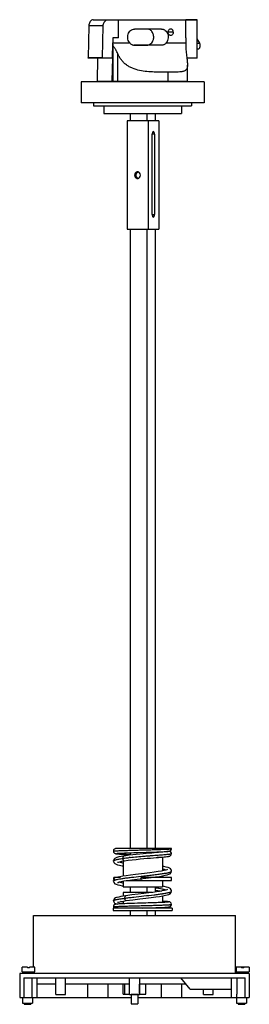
# Model space of a CAD drawing. Header units: millimetres. Extents: x 188 to 328, y 57 to 656.
import ezdxf

# ---------------------------------------------------------------- set-up
doc = ezdxf.new("R2010")
doc.units = ezdxf.units.MM
doc.header["$LTSCALE"] = 46.273346
doc.layers.get('0').update_dxf_attribs({"linetype": 'CONTINUOUS'})

msp = doc.modelspace()

# ---------------------------------------------------------------- linework, layer by layer
at = {"color": 7, "linetype": 'Continuous'}
for p, q in [((232.64, 656.44), (296.14, 656.44)), ((241.12, 656.34), (289.12, 656.34)), ((248.09, 645.49), (248.09, 656.34)), ((296.2, 656.34), (289.12, 656.34)), ((289.12, 645.49), (289.12, 653.68)), ((296.2, 633.04), (296.2, 656.34)), ((230.02, 652.65), (229.59, 633.31)), ((238.85, 652.65), (230.02, 652.65)), ((238.42, 633.31), (238.85, 652.65)), ((274.37, 650.76), (257.89, 650.76)), ((281.58, 648.81), (278.36, 648.81)), ((244.57, 642.2), (244.37, 633.04)), ((244.57, 642.2), (244.61, 642.2)), ((255.25, 642.07), (244.65, 642.07)), ((248.09, 645.49), (244.72, 645.49)), ((289.13, 642.07), (277.01, 642.07)), ((297.65, 642.15), (296.2, 644.72)), ((296.2, 642.15), (297.65, 642.15)), ((244.69, 640.36), (244.19, 619.01)), ((244.91, 619.01), (244.91, 640.26)), ((247.77, 619.01), (247.77, 635.72)), ((258.33, 640.97), (257.81, 640.97)), ((257.81, 640.97), (265.37, 640.97)), ((296.2, 638.73), (296.85, 638.73)), ((229.58, 633.04), (229.58, 633.31)), ((238.42, 633.31), (229.58, 633.31)), ((244.37, 633.04), (229.58, 633.04)), ((235.38, 633.04), (235.09, 619.01)), ((238.42, 633.04), (238.42, 633.31)), ((296.2, 633.04), (289.82, 633.04)), ((278.21, 624.46), (278.21, 619.01)), ((278.4, 624.46), (278.21, 624.46)), ((278.4, 619.01), (278.4, 624.46)), ((290.18, 619.01), (290.18, 628.79)), ((225.44, 618.61), (225.44, 605.91)), ((300.29, 618.61), (225.44, 618.61)), ((235.09, 619.01), (290.18, 619.01)), ((237.52, 618.61), (237.52, 619.01)), ((288.22, 618.61), (288.22, 619.01)), ((300.29, 618.61), (300.29, 605.91)), ((300.29, 605.91), (225.44, 605.91)), ((233.02, 605.91), (233.02, 603.91)), ((292.72, 605.91), (292.72, 603.91)), ((233.02, 603.91), (292.72, 603.91)), ((239.15, 603.91), (239.15, 599.41)), ((286.59, 603.91), (286.59, 599.41)), ((239.15, 599.41), (286.59, 599.41)), ((253.39, 594.81), (253.39, 528.81)), ((272.68, 594.81), (253.39, 594.81)), ((255.31, 599.41), (255.31, 594.81)), ((265.4, 599.41), (265.4, 594.81)), ((266.18, 594.81), (266.18, 528.81)), ((270.52, 599.41), (270.52, 594.81)), ((272.68, 594.81), (272.68, 528.81)), ((268.75, 537.76), (268.75, 586.76)), ((270.11, 586.76), (268.75, 586.76)), ((270.11, 586.76), (270.11, 537.76)), ((268.75, 537.76), (270.11, 537.76)), ((253.39, 528.81), (272.68, 528.81)), ((255.31, 528.81), (255.31, 151.75)), ((265.4, 528.81), (265.4, 151.75)), ((270.52, 528.81), (270.52, 151.75)), ((280.52, 151.75), (246.64, 151.75)), ((280.52, 151.67), (280.52, 151.75)), ((245.03, 144.14), (245.03, 144.15)), ((250.92, 144.09), (250.92, 134.92)), ((251.66, 147.24), (251.66, 147.24)), ((251.89, 144.26), (251.89, 144.26)), ((255.31, 149.2), (255.31, 147.75)), ((260.18, 149.35), (264.97, 149.49)), ((265.4, 149.5), (265.4, 148.77)), ((270.52, 149.66), (270.52, 149.21)), ((274.92, 146.31), (271.77, 146.31)), ((273.85, 146.49), (275.01, 146.6)), ((274.92, 146.31), (274.92, 138.15)), ((280.53, 148.66), (280.53, 148.66)), ((280.52, 138.05), (280.52, 138.05)), ((280.52, 138.04), (280.52, 138.05)), ((280.52, 138.04), (280.52, 138.05)), ((245.31, 132.9), (245.03, 131.95)), ((245.03, 131.95), (245.03, 131.95)), ((245.03, 131.95), (245.03, 131.95)), ((245.03, 131.95), (245.03, 131.95)), ((245.97, 133.54), (245.31, 132.9)), ((249.35, 134.21), (245.42, 134.21)), ((245.42, 133), (245.42, 134.21)), ((250.71, 134.88), (248.99, 134.55)), ((249.85, 131.69), (251.51, 132)), ((252.85, 135.23), (250.71, 134.88)), ((252.87, 132.21), (280.42, 132.21)), ((280.42, 134.21), (261.99, 134.21)), ((261.99, 132.21), (261.99, 134.21)), ((274.92, 135.12), (274.92, 134.21)), ((274.92, 132.21), (274.92, 128.41)), ((280.42, 132.21), (280.42, 134.21)), ((248.65, 131.41), (249.85, 131.69)), ((250.46, 129.05), (250.92, 128.98)), ((250.92, 131.89), (250.92, 128.41)), ((250.92, 128.41), (274.92, 128.41)), ((254.83, 128.39), (255.3, 128.32)), ((255.31, 128.41), (255.31, 125.01)), ((265.4, 128.41), (265.4, 125.01)), ((270.6, 127.81), (270.5, 127.83)), ((270.52, 128.41), (270.52, 125.27)), ((245.03, 119.99), (245.03, 119.99)), ((245.03, 119.99), (245.03, 119.99)), ((245.03, 119.99), (245.03, 119.99)), ((268.61, 125.01), (250.92, 125.01)), ((250.92, 125.01), (250.92, 122.72)), ((252.71, 123), (252.71, 123)), ((252.88, 120.02), (252.88, 120.02)), ((274.92, 122.92), (274.92, 118.91)), ((280.52, 125.84), (280.53, 125.84)), ((280.53, 125.84), (280.53, 125.85)), ((280.53, 125.84), (280.53, 125.84)), ((280.92, 115.51), (244.92, 115.51)), ((244.92, 115.51), (244.92, 114.01)), ((244.92, 114.01), (280.92, 114.01)), ((245.03, 116.26), (245.22, 115.51)), ((250.92, 119.7), (250.92, 118.12)), ((255.31, 114.01), (255.31, 111.01)), ((262.75, 115.51), (265.67, 115.6)), ((265.4, 114.01), (265.4, 111.01)), ((270.52, 114.01), (270.52, 111.01)), ((274.92, 115.91), (274.92, 115.51)), ((280.92, 115.51), (280.92, 114.01)), ((196.42, 111.01), (319.42, 111.01)), ((196.42, 79.61), (196.42, 111.01)), ((319.42, 75.61), (319.42, 111.01)), ((192.71, 79.61), (189.41, 79.61)), ((189.41, 76.61), (189.41, 79.61)), ((192.71, 79.61), (192.71, 79.11)), ((194.01, 79.11), (192.71, 79.11)), ((197.26, 79.61), (194.01, 79.61)), ((194.01, 79.11), (194.01, 79.61)), ((197.26, 76.61), (197.26, 79.61)), ((324.47, 79.61), (319.91, 79.61)), ((319.91, 79.61), (319.91, 76.61)), ((323.21, 79.61), (323.21, 79.11)), ((324.51, 79.11), (323.21, 79.11)), ((327.75, 79.61), (324.51, 79.61)), ((324.51, 79.11), (324.51, 79.61)), ((327.75, 79.61), (327.75, 76.61)), ((327.89, 75.61), (187.94, 75.61)), ((187.94, 75.61), (187.94, 61.11)), ((189.41, 76.61), (197.26, 76.61)), ((190.46, 73.11), (325.38, 73.11)), ((191.33, 76.61), (191.33, 75.61)), ((195.33, 76.61), (195.33, 75.61)), ((195.58, 63.16), (195.58, 73.11)), ((196.42, 75.61), (196.42, 76.61)), ((198.7, 61.11), (198.7, 73.11)), ((209.89, 62.86), (209.89, 73.11)), ((215.94, 62.86), (215.94, 73.11)), ((254.96, 62.96), (254.96, 73.11)), ((260.88, 73.11), (260.88, 62.96)), ((291.89, 66.11), (286.18, 73.11)), ((317.11, 61.11), (317.11, 73.11)), ((319.91, 76.61), (327.75, 76.61)), ((320.18, 73.11), (320.18, 63.16)), ((321.83, 76.61), (321.83, 75.61)), ((325.83, 76.61), (325.83, 75.61)), ((327.89, 75.61), (327.89, 61.11)), ((209.89, 69.16), (198.7, 69.16)), ((254.96, 69.16), (215.94, 69.16)), ((229.22, 69.16), (229.22, 61.11)), ((241.62, 69.16), (241.62, 61.11)), ((251.08, 63.16), (251.08, 69.16)), ((251.94, 63.16), (251.94, 69.16)), ((289.4, 69.16), (260.88, 69.16)), ((260.97, 63.16), (260.97, 69.16)), ((264.76, 63.16), (264.76, 69.16)), ((274.22, 69.16), (274.22, 61.11)), ((286.62, 69.16), (286.62, 61.11)), ((291.89, 66.11), (317.11, 66.11)), ((299.89, 62.86), (299.89, 66.11)), ((305.94, 62.86), (305.94, 66.11)), ((187.94, 61.11), (255.92, 61.11)), ((189.57, 61.11), (189.57, 57.61)), ((195.49, 63.16), (195.58, 63.16)), ((195.49, 61.11), (195.49, 63.16)), ((195.77, 61.11), (195.77, 57.61)), ((209.89, 62.86), (215.94, 62.86)), ((251.08, 63.16), (254.96, 63.16)), ((254.96, 62.96), (260.88, 62.96)), ((259.92, 62.86), (255.92, 62.86)), ((255.92, 62.86), (255.92, 57.11)), ((259.92, 62.86), (259.92, 57.11)), ((259.92, 61.11), (327.89, 61.11)), ((260.97, 63.16), (264.76, 63.16)), ((299.89, 62.86), (305.94, 62.86)), ((320.07, 61.11), (320.07, 57.61)), ((320.18, 63.16), (320.27, 63.16)), ((320.27, 61.11), (320.27, 63.16)), ((326.27, 61.11), (326.27, 57.61)), ((189.57, 57.61), (195.77, 57.61)), ((190.61, 57.61), (190.61, 56.91)), ((190.61, 56.91), (194.73, 56.91)), ((194.73, 57.61), (194.73, 56.91)), ((255.92, 57.11), (259.92, 57.11)), ((320.07, 57.61), (326.27, 57.61)), ((321.11, 57.61), (321.11, 56.91)), ((321.11, 56.91), (325.23, 56.91)), ((325.23, 57.61), (325.23, 56.91))]:
    msp.add_line(p, q, dxfattribs=at)
for points in [[(246.64, 151.75), (246.59, 151.74), (246.34, 151.7), (246.06, 151.62), (245.65, 151.4), (245.21, 150.89), (245.03, 150.17)], [(245.03, 150.17), (245.2, 149.47), (245.64, 148.95), (246.06, 148.73), (246.33, 148.65), (246.58, 148.6), (246.87, 148.56), (247.21, 148.53), (247.64, 148.49), (248.17, 148.45), (248.81, 148.41), (249.58, 148.37), (250.47, 148.33), (251.5, 148.29), (252.67, 148.24), (253.3, 148.22), (254.67, 148.17), (255.31, 148.15)], [(264.97, 149.49), (266.77, 149.54), (268.53, 149.6), (270.14, 149.65), (271.59, 149.7), (272.88, 149.74), (274.02, 149.79), (275.03, 149.83), (275.93, 149.87), (276.7, 149.91), (277.35, 149.95), (277.88, 149.99), (278.31, 150.03)], [(278.45, 150.02), (278.42, 150.01), (278.29, 149.98), (278.05, 149.94), (277.7, 149.89), (277.25, 149.83), (276.68, 149.77), (275.99, 149.7), (275.18, 149.62), (274.23, 149.53), (273.72, 149.48), (272.58, 149.38), (271.32, 149.28)], [(278.31, 150.03), (278.66, 150.06), (278.95, 150.1), (279.2, 150.14)], [(279.2, 150.14), (279.49, 150.23), (279.9, 150.45), (280.34, 150.95), (280.52, 151.67)], [(280.53, 148.66), (280.36, 149.35), (279.92, 149.88), (279.68, 150.03), (279.32, 150.17), (279.31, 150.17)], [(251.66, 147.24), (249.89, 146.93), (248.38, 146.62), (247.21, 146.3), (246.73, 146.13), (245.94, 145.72), (245.27, 145.04), (245.03, 144.14)], [(245.03, 144.15), (245.31, 143.19), (245.97, 142.55), (246.71, 142.18), (247.62, 141.87), (248.8, 141.58), (250.31, 141.28), (250.92, 141.18)], [(247, 148.77), (247.03, 148.78), (247.15, 148.8), (247.35, 148.82), (247.63, 148.85), (247.98, 148.87), (248.41, 148.9), (248.92, 148.93), (249.52, 148.97), (250.21, 149), (250.99, 149.03), (251.85, 149.07), (252.8, 149.11), (253.84, 149.14), (254.95, 149.18), (256.14, 149.22), (257.41, 149.26), (258.75, 149.3), (260.18, 149.35)], [(247.63, 143.26), (247.86, 143.37), (248.15, 143.47), (249.01, 143.7), (250.27, 143.97), (251.89, 144.26)], [(271.32, 149.28), (268.43, 149.03), (266.8, 148.89), (265.06, 148.74), (263.18, 148.57), (261.15, 148.38), (259.01, 148.16), (256.82, 147.93), (254.64, 147.67), (252.56, 147.38), (251.66, 147.24)], [(251.89, 144.26), (254.04, 144.58), (256.45, 144.88), (258.92, 145.16), (261.35, 145.4), (263.63, 145.61), (265.72, 145.8), (267.65, 145.96), (269.44, 146.11), (271.07, 146.25), (272.54, 146.38), (273.85, 146.49)], [(275.01, 146.6), (276, 146.69), (276.84, 146.78), (277.53, 146.85), (278.1, 146.92), (278.54, 146.99), (278.9, 147.05), (279.2, 147.12), (279.5, 147.21), (279.91, 147.44), (280.36, 147.98), (280.53, 148.66)], [(277.93, 138.93), (277.71, 138.83), (277.03, 138.61), (275.92, 138.35), (274.38, 138.05), (272.41, 137.73), (270, 137.39), (267.18, 137.03), (263.94, 136.64), (262.19, 136.42), (258.62, 135.99), (255.46, 135.59), (252.85, 135.23)], [(273.11, 134.83), (275.09, 135.15), (276.66, 135.46), (277.88, 135.76), (278.82, 136.06), (279.57, 136.44), (280.23, 137.08), (280.52, 138.05)], [(280.52, 138.05), (280.46, 138.5), (279.92, 139.38), (279.19, 139.86), (278.34, 140.2), (277.24, 140.5), (275.79, 140.81), (274.92, 140.96)], [(245.03, 131.95), (245.32, 130.98), (245.98, 130.34), (246.73, 129.97), (247.66, 129.66), (248.88, 129.36), (250.46, 129.05)], [(248.99, 134.55), (247.68, 134.24), (247.6, 134.21)], [(251.51, 132), (253.67, 132.34), (256.32, 132.7), (259.47, 133.1), (263.01, 133.52), (264.81, 133.74), (268, 134.13)], [(268, 134.13), (270.73, 134.49), (273.11, 134.83)], [(247.62, 131.06), (247.9, 131.18), (248.65, 131.41)], [(277.93, 126.73), (277.7, 126.63), (277.08, 126.43), (276.12, 126.19), (274.85, 125.94), (273.24, 125.66), (271.32, 125.37), (269.1, 125.07), (266.57, 124.75), (263.63, 124.4), (260.15, 123.98), (256.34, 123.51), (252.71, 123)], [(270.52, 126.43), (271.01, 126.36), (273.43, 126), (274.31, 125.84)], [(280.53, 125.84), (280.46, 126.31), (279.92, 127.18), (279.22, 127.65), (278.4, 127.98), (277.34, 128.28), (275.96, 128.58), (274.98, 128.75)], [(252.71, 123), (250.99, 122.74), (249.51, 122.48), (248.31, 122.25), (247.38, 122.03), (246.99, 121.92), (246.35, 121.69), (245.77, 121.38), (245.23, 120.78), (245.03, 119.99)], [(245.03, 119.99), (245.23, 119.21), (245.8, 118.59), (246.41, 118.29), (247.06, 118.1), (247.82, 117.96)], [(247.5, 118.94), (247.49, 118.93), (247.73, 119.02), (248.26, 119.17), (249.06, 119.36), (250.14, 119.57), (251.46, 119.79), (252.88, 120.02)], [(252.88, 120.02), (256.94, 120.58), (261.16, 121.1), (264.91, 121.55), (268.1, 121.94), (270.83, 122.3), (273.19, 122.64), (275.15, 122.96), (276.71, 123.27), (277.92, 123.57), (278.84, 123.87), (279.58, 124.25), (280.24, 124.89), (280.53, 125.85)], [(264.84, 118.57), (261.55, 118.47), (259.74, 118.42), (257.92, 118.37), (256.19, 118.31), (254.62, 118.26), (253.22, 118.21), (251.98, 118.16), (250.89, 118.12), (249.93, 118.08), (249.09, 118.03), (248.38, 117.99), (247.8, 117.95), (247.32, 117.92), (246.94, 117.88), (246.63, 117.84), (246.36, 117.79), (246.07, 117.71), (245.65, 117.49), (245.21, 116.99), (245.03, 116.26)], [(278.55, 119.16), (278.53, 119.16), (278.43, 119.14), (278.25, 119.12), (278, 119.1), (277.68, 119.07), (277.3, 119.04), (276.83, 119.01), (276.28, 118.98), (275.66, 118.95), (274.94, 118.92), (274.14, 118.88), (273.26, 118.85), (272.29, 118.81), (271.24, 118.77), (270.12, 118.74), (268.93, 118.7), (267.66, 118.66), (266.3, 118.62), (264.84, 118.57)], [(265.67, 115.6), (267.48, 115.65), (269.24, 115.71), (270.84, 115.76), (272.26, 115.81), (273.51, 115.86), (274.62, 115.9)], [(274.62, 115.9), (275.58, 115.94), (276.43, 115.99), (277.14, 116.03), (277.74, 116.07), (278.22, 116.11), (278.61, 116.14), (278.92, 116.18), (279.19, 116.23), (279.48, 116.31), (279.9, 116.54), (280.34, 117.04), (280.53, 117.76)], [(280.53, 117.76), (280.34, 118.48), (279.89, 119), (279.48, 119.21), (279.21, 119.29), (278.97, 119.33), (278.7, 119.37), (278.39, 119.4), (278.02, 119.43), (277.56, 119.47), (277.02, 119.5), (276.38, 119.54), (275.64, 119.58), (274.92, 119.61)]]:
    msp.add_lwpolyline(points, dxfattribs=at)
for centre, radius, start, end in [((1028.07, 628.34), 783.53, 178.74572, 178.99598), ((1757.75, 645.63), 1468.62, 180.00538, 180.13891), ((267.42, -638.21), 1279.18, 89.99946, 90.42318), ((267.17, -674.9), 1315.87, 89.68197, 89.98877), ((278.83, 148.75), 1.51, 123.06457, 126.9767), ((261.93, 70.59), 75.99, 98.2971, 98.45334), ((274.52, -29.63), 177, 96.24044, 96.40988), ((261.96, 210.69), 87.39, 278.62118, 278.82581)]:
    msp.add_arc(centre, radius, start, end, dxfattribs=at)
for centre, major_axis, ratio, start_param, end_param in [((255.82, 644.36), (0.65, 19.9), 0.566002, -4.585235, -4.491542), ((453.39, 644.36), (213.05, 0), 0.093413, -2.939099, -2.934118), ((192.33, -134.28), (0, 312.13), 0.007998, 0.844051, 0.894389), ((323.51, -134.28), (0, 312.13), 0.007998, -0.894389, -0.844051)]:
    msp.add_ellipse(centre, major_axis=major_axis, ratio=ratio, start_param=start_param, end_param=end_param, dxfattribs=at)
for points, knots in [([(232.28, 656.34), (231.96, 656.21), (231.33, 655.81), (230.61, 654.94), (230.14, 653.85), (230.03, 653.05), (230.02, 652.65)], [0, 0, 0, 0, 0.230997, 0.475791, 0.733792, 1, 1, 1, 1]), ([(232.64, 656.44), (232.62, 656.44), (232.59, 656.43), (232.53, 656.42), (232.42, 656.39), (232.34, 656.36), (232.28, 656.34)], [0, 0, 0, 0, 0.126062, 0.26023, 0.517712, 1, 1, 1, 1]), ([(238.85, 652.65), (238.86, 653.05), (238.98, 653.85), (239.44, 654.94), (240.16, 655.81), (240.79, 656.21), (241.12, 656.34)], [0, 0, 0, 0, 0.266206, 0.524207, 0.769008, 1, 1, 1, 1]), ([(241.12, 656.34), (241.14, 656.35), (241.19, 656.37), (241.27, 656.4), (241.3, 656.41), (241.37, 656.44), (241.36, 656.44)], [0, 0, 0, 0, 0.313555, 0.605179, 0.865952, 1, 1, 1, 1]), ([(296.2, 656.34), (296.2, 656.36), (296.19, 656.4), (296.16, 656.44), (296.14, 656.44)], [0, 0, 0, 0, 0.595051, 1, 1, 1, 1]), ([(255.25, 642.07), (254.92, 642.4), (254.35, 643.19), (253.87, 644.57), (253.74, 646.07), (253.99, 647.54), (254.59, 648.86), (255.49, 649.92), (256.63, 650.6), (257.48, 650.76), (257.89, 650.76)], [0, 0, 0, 0, 0.124622, 0.255349, 0.389232, 0.522419, 0.65129, 0.773494, 0.888903, 1, 1, 1, 1]), ([(269.41, 644.3), (269.61, 645.05), (269.71, 646.6), (269.1, 648.43), (268.22, 649.59), (267.42, 650.25), (266.51, 650.67), (265.85, 650.75), (265.53, 650.76)], [0, 0, 0, 0, 0.268067, 0.529916, 0.654591, 0.773759, 0.888241, 1, 1, 1, 1]), ([(274.37, 650.76), (274.58, 650.76), (274.99, 650.72), (275.6, 650.55), (276.18, 650.26), (276.9, 649.74), (277.66, 648.85), (278.26, 647.53), (278.5, 646.06), (278.38, 644.56), (277.89, 643.19), (277.33, 642.4), (277.01, 642.07)], [0, 0, 0, 0, 0.055491, 0.11155, 0.168762, 0.227459, 0.349703, 0.478606, 0.61178, 0.745568, 0.876003, 1, 1, 1, 1]), ([(279.97, 650.76), (279.76, 650.76), (279.32, 650.65), (278.79, 650.2), (278.44, 649.56), (278.36, 649.06), (278.36, 648.81)], [0, 0, 0, 0, 0.227378, 0.468595, 0.728167, 1, 1, 1, 1]), ([(279.97, 646.86), (279.76, 646.86), (279.32, 646.97), (278.79, 647.42), (278.44, 648.06), (278.36, 648.56), (278.36, 648.81)], [0, 0, 0, 0, 0.227393, 0.468638, 0.728191, 1, 1, 1, 1]), ([(281.57, 648.81), (281.57, 648.93), (281.55, 649.19), (281.47, 649.56), (281.32, 649.89), (281.05, 650.28), (280.62, 650.65), (280.18, 650.76), (279.97, 650.76)], [0, 0, 0, 0, 0.13698, 0.272173, 0.404332, 0.532238, 0.773033, 1, 1, 1, 1]), ([(281.58, 648.81), (281.58, 648.56), (281.5, 648.06), (281.15, 647.42), (280.62, 646.97), (280.18, 646.86), (279.97, 646.86)], [0, 0, 0, 0, 0.271824, 0.531364, 0.772594, 1, 1, 1, 1]), ([(244.72, 645.49), (244.71, 644.94), (244.66, 643.84), (244.63, 642.75), (244.61, 642.2)], [0, 0, 0, 0, 0.499993, 1, 1, 1, 1]), ([(244.61, 642.2), (244.61, 642.17), (244.62, 642.14), (244.63, 642.1), (244.64, 642.08), (244.65, 642.07), (244.65, 642.07)], [0, 0, 0, 0, 0.507921, 0.760927, 0.885615, 1, 1, 1, 1]), ([(255.25, 642.07), (255.44, 641.89), (255.85, 641.56), (256.53, 641.2), (257.24, 640.98), (257.73, 640.94), (257.97, 640.93)], [0, 0, 0, 0, 0.26185, 0.515735, 0.761349, 1, 1, 1, 1]), ([(265.45, 640.95), (265.66, 640.95), (266.09, 641), (266.72, 641.18), (267.33, 641.48), (268.09, 642.01), (268.89, 642.93), (269.28, 643.83), (269.41, 644.3)], [0, 0, 0, 0, 0.114467, 0.231862, 0.35268, 0.476939, 0.733858, 1, 1, 1, 1]), ([(277.01, 642.07), (276.84, 641.89), (276.48, 641.57), (275.86, 641.21), (275.18, 640.99), (274.71, 640.95), (274.48, 640.95)], [0, 0, 0, 0, 0.257319, 0.506738, 0.752744, 1, 1, 1, 1]), ([(289.13, 642.07), (289.14, 640.76), (289.25, 638.24), (289.56, 635.18), (289.84, 632.91), (290.01, 631.4), (290.14, 630.05), (290.18, 629.19), (290.18, 628.79)], [0, 0, 0, 0, 0.294316, 0.56819, 0.693114, 0.807643, 0.910271, 1, 1, 1, 1]), ([(297.99, 640.73), (297.99, 640.99), (297.93, 641.48), (297.77, 641.95), (297.65, 642.15)], [0, 0, 0, 0, 0.526113, 1, 1, 1, 1]), ([(247.77, 635.72), (247.57, 636.12), (247.26, 636.73), (246.84, 637.53), (246.51, 638.13), (246.17, 638.73), (245.81, 639.3), (245.48, 639.77), (245.18, 640.09), (245, 640.22), (244.91, 640.26)], [0, 0, 0, 0, 0.250066, 0.376324, 0.502981, 0.629709, 0.756044, 0.880917, 0.941866, 1, 1, 1, 1]), ([(278.21, 624.46), (276.89, 624.46), (274.15, 624.47), (269.92, 624.53), (265.49, 624.78), (261.03, 625.42), (257.42, 626.47), (254.75, 627.74), (252.92, 628.92), (251.28, 630.32), (249.86, 631.94), (248.67, 633.75), (248.05, 635.05), (247.77, 635.72)], [0, 0, 0, 0, 0.113994, 0.237209, 0.366067, 0.496842, 0.626031, 0.689402, 0.751889, 0.813756, 0.875436, 0.937394, 1, 1, 1, 1]), ([(296.85, 638.73), (296.93, 638.73), (297.08, 638.76), (297.3, 638.88), (297.5, 639.07), (297.74, 639.42), (297.93, 639.99), (297.99, 640.48), (297.99, 640.73)], [0, 0, 0, 0, 0.089697, 0.18609, 0.293762, 0.414604, 0.691992, 1, 1, 1, 1]), ([(290.18, 628.79), (290.18, 628.5), (290.16, 627.96), (290.05, 627.2), (289.84, 626.55), (289.52, 626.01), (289.09, 625.58), (288.56, 625.24), (287.94, 624.99), (287.21, 624.81), (286.4, 624.68), (285.14, 624.56), (283.35, 624.49), (280.98, 624.46), (279.29, 624.46), (278.4, 624.46)], [0, 0, 0, 0, 0.060801, 0.113679, 0.160065, 0.202286, 0.243284, 0.28587, 0.332188, 0.383621, 0.440862, 0.504082, 0.648107, 0.81422, 1, 1, 1, 1]), ([(269.43, 588.26), (269.21, 588.26), (268.92, 587.86), (268.79, 587.32), (268.75, 586.95), (268.75, 586.76)], [0, 0, 0, 0, 0.374829, 0.667957, 1, 1, 1, 1]), ([(270.11, 586.76), (270.11, 586.95), (270.07, 587.32), (269.94, 587.86), (269.65, 588.26), (269.43, 588.26)], [0, 0, 0, 0, 0.332047, 0.625145, 1, 1, 1, 1]), ([(259.79, 563.76), (259.55, 563.76), (259.07, 563.65), (258.28, 563.05), (258, 562.26), (258, 561.76)], [0, 0, 0, 0, 0.238679, 0.48542, 1, 1, 1, 1]), ([(259.38, 563.18), (259.44, 563.24), (259.67, 563.46), (259.96, 563.62), (260.18, 563.69)], [0, 0, 0, 0, 0.256169, 1, 1, 1, 1]), ([(261.57, 561.76), (261.57, 562.26), (261.29, 563.05), (260.5, 563.65), (260.02, 563.76), (259.79, 563.76)], [0, 0, 0, 0, 0.51458, 0.761321, 1, 1, 1, 1]), ([(258, 561.76), (258, 561.26), (258.28, 560.48), (259.07, 559.87), (259.55, 559.76), (259.79, 559.76)], [0, 0, 0, 0, 0.51458, 0.761321, 1, 1, 1, 1]), ([(258.86, 561.76), (258.86, 561.89), (258.91, 562.4), (259.13, 562.89), (259.38, 563.18)], [0, 0, 0, 0, 0.256177, 1, 1, 1, 1]), ([(259.38, 560.35), (259.3, 560.44), (259, 560.85), (258.86, 561.38), (258.86, 561.76)], [0, 0, 0, 0, 0.24584, 1, 1, 1, 1]), ([(260.18, 559.83), (259.96, 559.9), (259.67, 560.06), (259.44, 560.29), (259.38, 560.35)], [0, 0, 0, 0, 0.743831, 1, 1, 1, 1]), ([(259.79, 559.76), (260.02, 559.76), (260.5, 559.87), (261.29, 560.48), (261.57, 561.26), (261.57, 561.76)], [0, 0, 0, 0, 0.238679, 0.48542, 1, 1, 1, 1]), ([(268.75, 537.76), (268.75, 537.57), (268.79, 537.2), (268.92, 536.67), (269.21, 536.26), (269.43, 536.26)], [0, 0, 0, 0, 0.332047, 0.625145, 1, 1, 1, 1]), ([(269.43, 536.26), (269.65, 536.26), (269.94, 536.67), (270.07, 537.2), (270.11, 537.57), (270.11, 537.76)], [0, 0, 0, 0, 0.374829, 0.667957, 1, 1, 1, 1]), ([(245.03, 150.17), (245.03, 150.18), (245.06, 150.21), (245.12, 150.22), (245.23, 150.25), (245.38, 150.27), (245.57, 150.29), (245.81, 150.32), (246.08, 150.34), (246.52, 150.37), (247.17, 150.41), (248.07, 150.46), (249.1, 150.5), (250.27, 150.55), (251.55, 150.6), (252.95, 150.64), (254.44, 150.69), (256.57, 150.75), (259.36, 150.83), (262.77, 150.92), (266.19, 151.01), (268.98, 151.09), (271.11, 151.16), (272.6, 151.2), (274, 151.25), (275.28, 151.3), (276.45, 151.34), (277.48, 151.39), (278.38, 151.43), (279.03, 151.47), (279.47, 151.51), (279.74, 151.53), (279.98, 151.55), (280.17, 151.58), (280.32, 151.6), (280.43, 151.62), (280.49, 151.64), (280.52, 151.66), (280.52, 151.67)], [0, 0, 0, 0, 0.000891, 0.002804, 0.00587, 0.010117, 0.01554, 0.022123, 0.029847, 0.038691, 0.059659, 0.084857, 0.114077, 0.147001, 0.183297, 0.222633, 0.264658, 0.308949, 0.402571, 0.499941, 0.597319, 0.690942, 0.735233, 0.777269, 0.816621, 0.852917, 0.885838, 0.915068, 0.940294, 0.961265, 0.970106, 0.977828, 0.984412, 0.989842, 0.994104, 0.997187, 0.999108, 1, 1, 1, 1]), ([(245.03, 144.15), (245.03, 144.18), (245.05, 144.26), (245.13, 144.36), (245.25, 144.46), (245.41, 144.56), (245.63, 144.66), (245.89, 144.76), (246.19, 144.85), (246.68, 145), (247.4, 145.17), (248.38, 145.36), (249.52, 145.56), (250.33, 145.69), (250.76, 145.75)], [0, 0, 0, 0, 0.01698, 0.037213, 0.062692, 0.094419, 0.132895, 0.178371, 0.23088, 0.290353, 0.429727, 0.595413, 0.786122, 1, 1, 1, 1]), ([(250.84, 146.34), (250.83, 146.29), (250.78, 146.1), (250.76, 145.9), (250.76, 145.75)], [0, 0, 0, 0, 0.245767, 1, 1, 1, 1]), ([(250.76, 145.75), (250.76, 145.55), (250.81, 145.15), (251.02, 144.71), (251.26, 144.45), (251.46, 144.31), (251.67, 144.25), (251.82, 144.25), (251.89, 144.26)], [0, 0, 0, 0, 0.294755, 0.563318, 0.68368, 0.794524, 0.898414, 1, 1, 1, 1]), ([(251.66, 147.24), (251.57, 147.23), (251.38, 147.16), (251.15, 146.95), (250.96, 146.67), (250.87, 146.45), (250.84, 146.34)], [0, 0, 0, 0, 0.215651, 0.452007, 0.713983, 1, 1, 1, 1]), ([(250.96, 145.78), (251.26, 145.82), (252.52, 146), (253.79, 146.15), (254.76, 146.26)], [0, 0, 0, 0, 0.23331, 1, 1, 1, 1]), ([(255.28, 146.32), (256.69, 146.48), (259.57, 146.76), (263.2, 147.07), (266.13, 147.31), (268.27, 147.48), (270.33, 147.64), (272.26, 147.79), (274.05, 147.93), (275.66, 148.06), (277.07, 148.18), (278.11, 148.28), (278.82, 148.35), (279.26, 148.4), (279.64, 148.45), (279.95, 148.5), (280.19, 148.54), (280.36, 148.58), (280.47, 148.61), (280.51, 148.64), (280.53, 148.66), (280.53, 148.66)], [0, 0, 0, 0, 0.167443, 0.342764, 0.429987, 0.515094, 0.596775, 0.673735, 0.74478, 0.808817, 0.864809, 0.911933, 0.93193, 0.949432, 0.964381, 0.976736, 0.986459, 0.993519, 0.997928, 0.9992, 1, 1, 1, 1]), ([(250.82, 142.93), (250.37, 143.03), (249.74, 143.19), (248.99, 143.43), (248.69, 143.56), (248.56, 143.62)], [0, 0, 0, 0, 0.584642, 0.813806, 1, 1, 1, 1]), ([(261.91, 134.9), (263.1, 135.03), (265.45, 135.29), (268.87, 135.67), (271.59, 136), (273.6, 136.27), (274.96, 136.46), (276.19, 136.66), (277.29, 136.85), (278.24, 137.04), (279.03, 137.24), (279.58, 137.4), (279.94, 137.54), (280.15, 137.64), (280.31, 137.74), (280.43, 137.83), (280.5, 137.93), (280.52, 138.01), (280.52, 138.04)], [0, 0, 0, 0, 0.188912, 0.372065, 0.542115, 0.620033, 0.692215, 0.757949, 0.816536, 0.867422, 0.910241, 0.944686, 0.958711, 0.970603, 0.980434, 0.98836, 0.994685, 1, 1, 1, 1]), ([(276.97, 138.58), (276.85, 138.64), (276.57, 138.75), (275.9, 138.98), (275.35, 139.12), (274.95, 139.21)], [0, 0, 0, 0, 0.190844, 0.421494, 1, 1, 1, 1]), ([(245.03, 131.95), (245.03, 131.98), (245.05, 132.06), (245.14, 132.18), (245.24, 132.25), (245.3, 132.29)], [0, 0, 0, 0, 0.191099, 0.536291, 1, 1, 1, 1]), ([(245.3, 132.29), (245.39, 132.34), (245.58, 132.44), (245.91, 132.57), (246.33, 132.7), (247.03, 132.89), (248.08, 133.11), (248.98, 133.27), (249.48, 133.35)], [0, 0, 0, 0, 0.066448, 0.149727, 0.250095, 0.367541, 0.652541, 1, 1, 1, 1]), ([(249.48, 133.35), (249.59, 133.37), (250.06, 133.45), (250.53, 133.52), (250.89, 133.57)], [0, 0, 0, 0, 0.239443, 1, 1, 1, 1]), ([(250.89, 133.57), (251.7, 133.69), (253.4, 133.92), (257.07, 134.37), (259.94, 134.69), (261.91, 134.9)], [0, 0, 0, 0, 0.220089, 0.464877, 1, 1, 1, 1]), ([(250.79, 130.74), (250.34, 130.84), (249.73, 130.99), (248.99, 131.23), (248.69, 131.36), (248.56, 131.42)], [0, 0, 0, 0, 0.583817, 0.813466, 1, 1, 1, 1]), ([(276.98, 126.37), (276.84, 126.44), (276.52, 126.57), (275.98, 126.75), (275.32, 126.92), (274.24, 127.18), (272.66, 127.48), (271.32, 127.7), (270.6, 127.81)], [0, 0, 0, 0, 0.070481, 0.157927, 0.261889, 0.381644, 0.66518, 1, 1, 1, 1]), ([(245.03, 119.99), (245.03, 120.06), (245.13, 120.16), (245.3, 120.25), (245.5, 120.33), (245.76, 120.42), (246.07, 120.51), (246.43, 120.6), (247.02, 120.73), (247.88, 120.9), (249.56, 121.18), (250.91, 121.38), (251.87, 121.51)], [0, 0, 0, 0, 0.028278, 0.051745, 0.082413, 0.120514, 0.166124, 0.219165, 0.279489, 0.421312, 0.590123, 1, 1, 1, 1]), ([(251.87, 121.51), (252.76, 121.63), (254.61, 121.87), (258.55, 122.34), (263.65, 122.89), (268.7, 123.45), (272.49, 123.91), (274.24, 124.16), (275.06, 124.28)], [0, 0, 0, 0, 0.114655, 0.240468, 0.509427, 0.773512, 0.893356, 1, 1, 1, 1]), ([(252.71, 123), (252.65, 123), (252.53, 122.96), (252.37, 122.86), (252.23, 122.71), (252.06, 122.45), (251.91, 122.04), (251.87, 121.69), (251.87, 121.51)], [0, 0, 0, 0, 0.094937, 0.196879, 0.30862, 0.430847, 0.703464, 1, 1, 1, 1]), ([(251.87, 121.51), (251.87, 121.31), (251.92, 120.92), (252.1, 120.48), (252.32, 120.22), (252.49, 120.08), (252.69, 120.01), (252.82, 120.01), (252.88, 120.02)], [0, 0, 0, 0, 0.304497, 0.578142, 0.697935, 0.805858, 0.904652, 1, 1, 1, 1]), ([(275.37, 124.33), (275.75, 124.39), (276.48, 124.51), (277.51, 124.69), (278.4, 124.88), (279.13, 125.06), (279.65, 125.23), (279.98, 125.36), (280.17, 125.46), (280.32, 125.55), (280.44, 125.64), (280.51, 125.74), (280.52, 125.81), (280.53, 125.84)], [0, 0, 0, 0, 0.213632, 0.403944, 0.56923, 0.707923, 0.819236, 0.86463, 0.903274, 0.935379, 0.961399, 0.982291, 1, 1, 1, 1]), ([(245.03, 116.26), (245.03, 116.27), (245.06, 116.29), (245.12, 116.31), (245.23, 116.34), (245.38, 116.36), (245.57, 116.38), (245.8, 116.4), (246.07, 116.43), (246.52, 116.46), (247.17, 116.5), (248.06, 116.55), (249.1, 116.59), (250.26, 116.64), (251.55, 116.69), (252.94, 116.73), (254.43, 116.78), (256.57, 116.84), (259.36, 116.92), (261.62, 116.98), (262.78, 117.01)], [0, 0, 0, 0, 0.001788, 0.005627, 0.011756, 0.020208, 0.030985, 0.044078, 0.059474, 0.077153, 0.119142, 0.169567, 0.227933, 0.293746, 0.366406, 0.445151, 0.529203, 0.617785, 0.805166, 1, 1, 1, 1]), ([(250.83, 119.23), (250.69, 119.24), (250.22, 119.3), (249.75, 119.37), (249.41, 119.43)], [0, 0, 0, 0, 0.27923, 1, 1, 1, 1]), ([(262.78, 117.01), (263.93, 117.04), (266.19, 117.1), (268.98, 117.18), (271.12, 117.24), (272.61, 117.29), (274, 117.34), (275.29, 117.38), (276.45, 117.43), (277.49, 117.48), (278.38, 117.52), (279.03, 117.56), (279.48, 117.6), (279.75, 117.62), (279.98, 117.64), (280.17, 117.67), (280.32, 117.69), (280.43, 117.71), (280.49, 117.73), (280.53, 117.75), (280.53, 117.76)], [0, 0, 0, 0, 0.194834, 0.382215, 0.470797, 0.554849, 0.633594, 0.706254, 0.772067, 0.830433, 0.880858, 0.922847, 0.940526, 0.955922, 0.969015, 0.979792, 0.988244, 0.994373, 0.998212, 1, 1, 1, 1])]:
    msp.add_open_spline(points, degree=3, knots=knots, dxfattribs=at)
msp.add_open_spline([(289.12, 653.68), (289.12, 654.57), (289.12, 655.45), (289.12, 656.34)], degree=3, dxfattribs=at)

doc.saveas('drawing.dxf')
